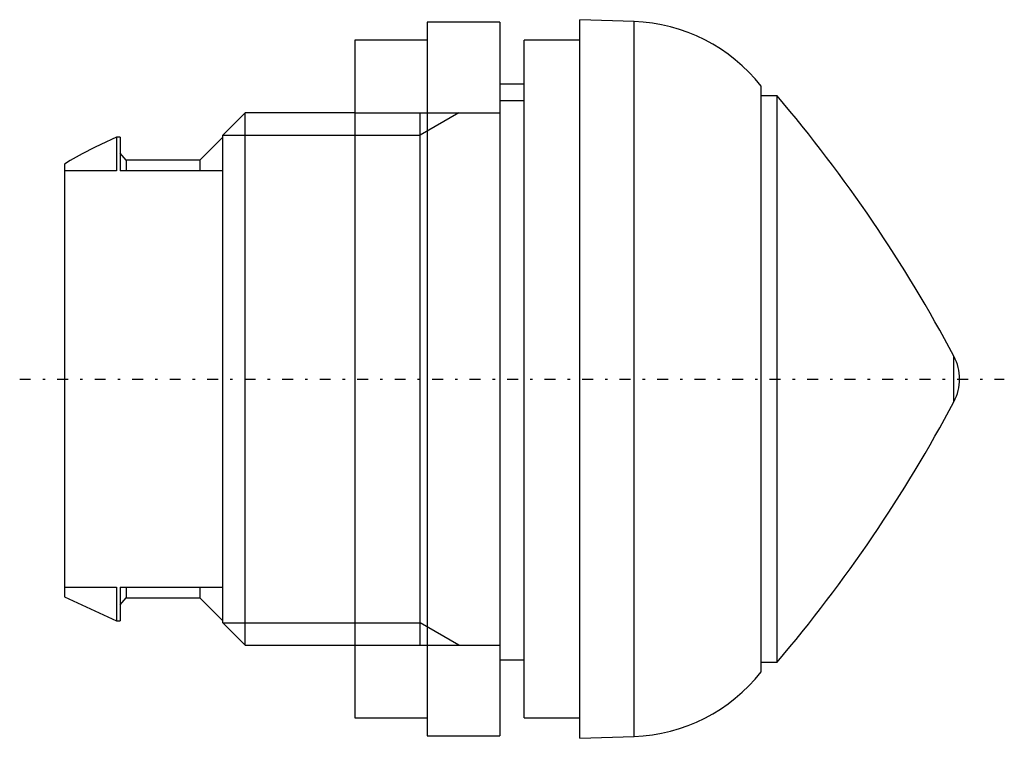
# Model space of a CAD drawing. Extents: x -1.9 to 38.8, y -14.8 to 14.8.
import ezdxf

# ---------------------------------------------------------------- set-up
doc = ezdxf.new("R2010")
doc.units = 0
doc.linetypes.add('CENTER', pattern=[1.5, 0.45, -0.5, 0.05, -0.5])
for name, color, linetype in [('AM_0', 7, 'CONTINUOUS'), ('AM_10', 7, 'CONTINUOUS'), ('AM_7', 7, 'CENTER'), ('CONNECTIONPOINTS', 1, 'CONTINUOUS')]:
    doc.layers.add(name, color=color, linetype=linetype)

msp = doc.modelspace()

# ---------------------------------------------------------------- linework, layer by layer
at = {"layer": 'AM_0', "color": 7, "linetype": 'CONTINUOUS'}
for p, q in [((18, 14.75), (15, 14.75)), ((15, 14.75), (15, -14.75)), ((18, 14.75), (18, -14.75)), ((23.544, 14.772), (21.3, 14.85)), ((21.3, -14.85), (21.3, 14.85)), ((23.544, -14.772), (23.544, 14.772)), ((15, 14), (12, 14)), ((12, 14), (12, -14)), ((21.3, 14), (19, 14)), ((19, -14), (19, 14)), ((18, 12.2), (19, 12.2)), ((28.8, -12.106), (28.8, 12.106)), ((19, 11.503), (18, 11.503)), ((29.46, 11.7), (28.8, 11.7)), ((29.46, -11.7), (29.46, 11.7)), ((7.47, 11), (6.55, 10.08)), ((12, 11), (7.47, 11)), ((7.47, -11), (7.47, 11)), ((2.15, 10), (1.5, 9.698)), ((2.3, 10), (2.15, 10)), ((2.15, 10), (2.15, 8.602)), ((2.3, 10), (2.3, 8.602)), ((6.55, 10), (5.6, 9.05)), ((6.55, -10.08), (6.55, 10.08)), ((2.55, 9.05), (2.3, 9.331)), ((5.6, 9.05), (2.55, 9.05)), ((2.55, 9.05), (2.55, 8.602)), ((5.6, 9.05), (5.6, 8.602)), ((0, 8.874), (0, -9)), ((2.15, 8.602), (0, 8.602)), ((6.55, 8.602), (2.3, 8.602)), ((36.767, -0.937), (36.767, 0.937)), ((0, -8.602), (2.15, -8.602)), ((2.15, -8.602), (2.15, -10)), ((2.3, -8.602), (6.55, -8.602)), ((2.3, -8.602), (2.3, -10)), ((2.55, -8.602), (2.55, -9.05)), ((5.6, -8.602), (5.6, -9.05)), ((0, -9), (2.15, -10)), ((2.3, -9.331), (2.55, -9.05)), ((2.55, -9.05), (5.6, -9.05)), ((5.6, -9.05), (6.55, -10)), ((2.15, -10), (2.3, -10)), ((6.55, -10.08), (7.47, -11)), ((7.47, -11), (12, -11)), ((18, -11.6), (19, -11.6)), ((28.8, -11.7), (29.46, -11.7)), ((12, -14), (15, -14)), ((19, -14), (21.3, -14)), ((15, -14.75), (18, -14.75)), ((21.3, -14.85), (23.544, -14.772))]:
    msp.add_line(p, q, dxfattribs=at)
msp.add_lwpolyline([(1.5, 9.698), (1.241, 9.574), (0.733, 9.31), (0.241, 9.024), (0, 8.874)], dxfattribs=at)
for centre, radius, start, end in [((23.3, 7.776), 7, 38.2132, 88.0002), ((-16.236, -27.183), 60, 27.94829, 40.39486), ((35, 0), 2, 332.0558, 27.9418), ((-16.236, 27.183), 60, 319.60514, 332.05171), ((23.3, -7.776), 7, 271.9998, 321.7868)]:
    msp.add_arc(centre, radius, start, end, dxfattribs=at)
at = {"layer": 'AM_10', "color": 7, "linetype": 'CONTINUOUS'}
for p, q in [((12, 11), (18, 11)), ((14.707, -11), (14.707, 11)), ((16.3, 11), (14.707, 10.08)), ((6.55, 10.08), (14.707, 10.08)), ((6.55, -10.08), (14.707, -10.08)), ((16.3, -11), (14.707, -10.08)), ((12, -11), (18, -11))]:
    msp.add_line(p, q, dxfattribs=at)
at = {"layer": 'AM_7', "color": 4, "linetype": 'CENTER'}
msp.add_line((-1.85, 0), (38.85, 0), dxfattribs=at)
at = {"layer": 'CONNECTIONPOINTS', "color": 1, "linetype": 'CONTINUOUS'}
msp.add_point((0, 0), dxfattribs=at)

doc.saveas('drawing.dxf')
